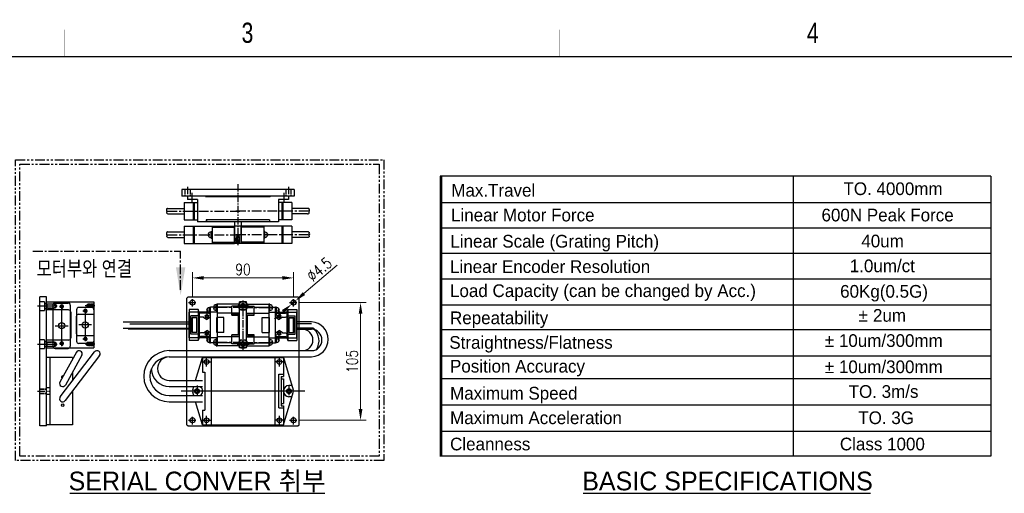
# Model space of a CAD drawing. Extents: x 4 to 2311, y -23 to 1597.
# Tile 17 of 18: x 908 to 1786, y 1175 to 1597. Entities that reach past the tile are written whole.
import ezdxf
from ezdxf.enums import TextEntityAlignment as Align

# ---------------------------------------------------------------- set-up
doc = ezdxf.new("R2010")
doc.units = 0
doc.header["$LTSCALE"] = 7
doc.header["$MEASUREMENT"] = 0
for name, pattern in [('BORDER', [1.75, 0.5, -0.25, 0.5, -0.25, 0, -0.25]), ('CENTER', [2, 1.25, -0.25, 0.25, -0.25]), ('CENTER2', [28.575, 19.05, -3.175, 3.175, -3.175]), ('DASHED', [0.75, 0.5, -0.25]), ('HIDDEN2', [4.7625, 3.175, -1.5875]), ('PHANTOM', [2.5, 1.25, -0.25, 0.25, -0.25, 0.25, -0.25])]:
    doc.linetypes.add(name, pattern=pattern)
doc.layers.get('0').update_dxf_attribs({"linetype": 'CONTINUOUS'})
doc.layers.get('DEFPOINTS').update_dxf_attribs({"linetype": 'CONTINUOUS'})
for name, color, linetype in [('1', 3, 'CENTER'), ('3', 4, 'CONTINUOUS'), ('BORDER', 2, 'BORDER'), ('C', 1, 'CENTER2'), ('CENTER', 1, 'CENTER'), ('H', 3, 'HIDDEN2'), ('HIDDEN', 5, 'DASHED')]:
    doc.layers.add(name, color=color, linetype=linetype)
doc.styles.add('BOX', font='NGULIM.TTF')
doc.styles.add('ROMANS', font='ROMANS.shx', dxfattribs={"width": 0.8})
doc.styles.get("Standard").update_dxf_attribs({"font": 'Gulim.ttf', "width": 0.8})
doc.dimstyles.new('ISO-25', dxfattribs={"dimscale": 4, "dimtxt": 2.5, "dimasz": 2.5, "dimexe": 1.25, "dimexo": 0.25, "dimtad": 1, "dimdsep": 46, "dimtxsty": 'ROMANS', "dimcen": 2.5, "dimclrd": 4, "dimclre": 4, "dimadec": 0, "dimazin": 0, "dimtfac": 1, "dimtmove": 0, "dimatfit": 3, "dimfxl": 0, "dimlwd": 9, "dimlwe": 9, "dimarcsym": 0})

# ---------------------------------------------------------------- blocks, each defined once
blk = doc.blocks.new('*D12')
at = {"color": 4, "lineweight": 9}
for p, q in [((1156.69, 1344.65), (1216.86, 1344.65)), ((1211.86, 1334.65), (1211.86, 1249.65)), ((1156.69, 1239.65), (1216.86, 1239.65))]:
    blk.add_line(p, q, dxfattribs=at)
at = {"color": 4}
for points in [[(1210.2, 1334.65), (1213.53, 1334.65), (1211.86, 1344.65)], [(1210.2, 1249.65), (1213.53, 1249.65), (1211.86, 1239.65)]]:
    blk.add_solid(points, dxfattribs=at)
at = {"layer": 'DEFPOINTS', "color": 0}
for p in [(1155.69, 1344.65), (1155.69, 1239.65), (1211.86, 1239.65)]:
    blk.add_point(p, dxfattribs=at)
at = {"color": 0, "insert": (1204.36, 1292.15), "char_height": 10, "attachment_point": 5, "rotation": 90, "style": 'ROMANS'}
blk.add_mtext('105', dxfattribs=at)
blk = doc.blocks.new('A$C67B40717')
for p, q in [((1.8, 6), (42.8, 6)), ((1.8, 0), (1.8, 6)), ((8.8, 0), (8.8, 6)), ((35.8, 0), (35.8, 6)), ((42.8, 0), (42.8, 6)), ((1.8, 0), (42.8, 0))]:
    blk.add_line(p, q)
at = {"linetype": 'Continuous'}
for centre in [(5.3, 3.11), (39.3, 3)]:
    blk.add_circle(centre, 1.67, dxfattribs=at)
at = {"layer": '1', "ltscale": 0.03}
for centre in [(5.3, 3.11), (39.3, 3)]:
    blk.add_arc(centre, 2, 250.09968, 196.68413, dxfattribs=at)
at = {"layer": 'C', "ltscale": 0.05}
blk.add_line((0, 3), (44.17, 3), dxfattribs=at)
at = {"layer": 'C', "ltscale": 0.08}
for p, q in [((5.3, 0.16), (5.3, 5.84)), ((39.3, 0.05), (39.3, 5.74))]:
    blk.add_line(p, q, dxfattribs=at)
blk = doc.blocks.new('A$C49766CEC')
at = {"color": 5}
for p, q in [((0, 2, 0), (0, 38.5, 0)), ((13.5, 40.5, 0), (2, 40.5, 0)), ((7.75, 2, 0), (7.75, 38.5, 0)), ((15.5, 2, 0), (15.5, 38.5, 0)), ((13.5, 20.25, 0), (2, 20.25, 0)), ((13.5, 0, 0), (2, 0, 0))]:
    blk.add_line(p, q, dxfattribs=at)
at = {"color": 3, "linetype": 'Continuous'}
for centre in [(7.75, 36.1, 0), (7.75, 3.1, 0)]:
    blk.add_circle(centre, 1.13, dxfattribs=at)
at = {"color": 5}
blk.add_circle((7.75, 20.25, 0), 2.75, dxfattribs=at)
for centre, start, end in [((2, 38.5, 0), 90, 180), ((13.5, 38.5, 0), 0, 90), ((2, 2, 0), 180, 270), ((13.5, 2, 0), 270, 0)]:
    blk.add_arc(centre, 2, start, end, dxfattribs=at)
blk = doc.blocks.new('A$C5ACB2DDA')
for p, q in [((0, 42.88), (7, 42.88)), ((0, 42.88), (0, 0.88)), ((7, 23.38), (7, 42.88)), ((34, 23.38), (34, 42.88)), ((34, 42.88), (41, 42.88)), ((41, 42.88), (41, 0.88)), ((32, 21.38), (9, 21.38)), ((11, 14.38), (11, 0.88)), ((28, 16.38), (13, 16.38)), ((30, 14.38), (30, 0.88)), ((11, 0.88), (0, 0.88)), ((41, 0.88), (30, 0.88))]:
    blk.add_line(p, q)
at = {"linetype": 'Continuous'}
for centre in [(4, 29.38), (37, 29.38), (8, 8.38), (33, 8.38)]:
    blk.add_circle(centre, 1.25, dxfattribs=at)
for centre, start, end in [((9, 23.38), 180, 270), ((32, 23.38), 270, 0), ((13, 14.38), 90, 180), ((28, 14.38), 0, 90)]:
    blk.add_arc(centre, 2, start, end)
at = {"layer": 'BORDER', "linetype": 'ByBlock'}
for centre in [(4, 29.38), (37, 29.38), (8, 8.38), (33, 8.38)]:
    blk.add_arc(centre, 1.5, 163.31587, 109.90032, dxfattribs=at)
at = {"layer": 'C', "ltscale": 0.08}
for p, q in [((3.5, 44.06), (3.5, 32.31)), ((37.5, 44.22), (37.5, 32.75)), ((5.9, 29.38), (2.11, 29.38)), ((4, 31.43), (4, 27.47)), ((38.9, 29.38), (35.11, 29.38)), ((37, 31.43), (37, 27.47)), ((8, 10.43), (8, 6.47)), ((33, 10.43), (33, 6.47)), ((3.5, 0), (3.5, 8.33)), ((9.9, 8.38), (6.11, 8.38)), ((34.9, 8.38), (31.11, 8.38)), ((37.5, 0), (37.5, 8.33))]:
    blk.add_line(p, q, dxfattribs=at)
at = {"layer": 'H', "ltscale": 0.03}
for p, q in [((1.5, 42.88), (1.5, 35.88)), ((1.75, 42.63), (1.5, 42.88)), ((5.5, 35.88), (1.5, 35.88)), ((1.5, 35.88), (1.75, 35.38)), ((5.25, 42.63), (1.75, 42.63)), ((1.75, 42.63), (1.75, 34.88)), ((5.25, 42.63), (5.5, 42.88)), ((5.25, 42.63), (5.25, 34.88)), ((5.5, 35.88), (5.25, 35.38)), ((5.5, 42.88), (5.5, 35.88)), ((35.75, 42.63), (35.5, 42.88)), ((35.5, 42.88), (35.5, 35.88)), ((35.5, 35.88), (35.75, 35.38)), ((39.5, 35.88), (35.5, 35.88)), ((35.75, 42.63), (35.75, 34.88)), ((39.25, 42.63), (35.75, 42.63)), ((39.25, 42.63), (39.5, 42.88)), ((39.25, 42.63), (39.25, 34.88)), ((39.5, 35.88), (39.25, 35.38)), ((39.5, 42.88), (39.5, 35.88)), ((5.25, 34.88), (1.75, 34.88)), ((3.5, 33.88), (1.75, 34.88)), ((5.25, 34.88), (3.5, 33.88)), ((39.25, 34.88), (35.75, 34.88)), ((37.5, 33.88), (35.75, 34.88)), ((39.25, 34.88), (37.5, 33.88)), ((2, 5.88), (2.25, 6.38)), ((2, 5.88), (5, 5.88)), ((2, 0.88), (2, 5.88)), ((2.25, 1.13), (2, 0.88)), ((2.25, 6.88), (3.5, 7.38)), ((2.25, 6.88), (4.75, 6.88)), ((2.25, 1.13), (2.25, 6.88)), ((2.25, 1.13), (4.75, 1.13)), ((3.5, 7.38), (4.75, 6.88)), ((4.75, 1.13), (4.75, 6.88)), ((5, 5.88), (4.75, 6.38)), ((4.75, 1.13), (5, 0.88)), ((5, 0.88), (5, 5.88)), ((36, 5.88), (36.25, 6.38)), ((39, 5.88), (36, 5.88)), ((36, 0.88), (36, 5.88)), ((36.25, 1.13), (36, 0.88)), ((37.5, 7.38), (36.25, 6.88)), ((38.75, 6.88), (36.25, 6.88)), ((36.25, 1.13), (36.25, 6.88)), ((38.75, 1.13), (36.25, 1.13)), ((38.75, 6.88), (37.5, 7.38)), ((38.75, 1.13), (38.75, 6.88)), ((39, 5.88), (38.75, 6.38)), ((38.75, 1.13), (39, 0.88)), ((39, 0.88), (39, 5.88))]:
    blk.add_line(p, q, dxfattribs=at)
blk = doc.blocks.new('A$C33EC16B5')
at = {"color": 4}
for p, q in [((0, 2, 0), (0, 30, 0)), ((2, 32, 0), (13.5, 32, 0)), ((7.75, 1.6, 0), (7.75, 29.6, 0)), ((15.5, 2, 0), (15.5, 30, 0)), ((2, 15.6, 0), (13.5, 15.6, 0)), ((2, 0, 0), (13.5, 0, 0))]:
    blk.add_line(p, q, dxfattribs=at)
at = {"color": 3, "linetype": 'Continuous'}
for centre in [(7.75, 28.1, 0), (7.75, 3.1, 0)]:
    blk.add_circle(centre, 1.13, dxfattribs=at)
at = {"color": 4}
blk.add_circle((7.75, 15.6, 0), 2.75, dxfattribs=at)
for centre, start, end in [((2, 30, 0), 90, 180), ((13.5, 30, 0), 0, 90), ((2, 2, 0), 180, 270), ((13.5, 2, 0), 270, 0)]:
    blk.add_arc(centre, 2, start, end, dxfattribs=at)
blk = doc.blocks.new('A$C0AF0236E')
for p, q in [((19, 60.1), (10.18, 31.27)), ((91, 60.1), (19, 60.1)), ((19, 43.1), (19, 60.1)), ((26.5, 0.1), (26.5, 60.1)), ((83.5, 0.1), (83.5, 60.1)), ((91, 47.1), (91, 60.1)), ((91, 60.1), (97.28, 39.6)), ((23, 45.1), (19, 45.1)), ((23, 45.1), (23, 15.1)), ((89, 13.1), (89, 47.1)), ((91, 47.1), (89, 47.1)), ((21, 43.1), (19, 43.1)), ((19, 19.1), (19, 41.1)), ((21, 41.1), (19, 41.1)), ((21, 17.1), (21, 43.1)), ((19, 0.1), (10.18, 28.93)), ((11.35, 35.1), (14, 35.1)), ((98.96, 34.1), (99.82, 31.27)), ((99.82, 28.93), (98.96, 26.1)), ((11.35, 25.1), (14, 25.1)), ((21, 19.1), (19, 19.1)), ((97.28, 20.6), (91, 0.1)), ((21, 17.1), (19, 17.1)), ((19, 0.1), (19, 17.1)), ((23, 15.1), (19, 15.1)), ((91, 13.1), (89, 13.1)), ((91, 0.1), (91, 13.1)), ((91, 0.1), (19, 0.1))]:
    blk.add_line(p, q)
for centre, radius in [((22.5, 56.1), 2.1), ((87.5, 56.1), 2.1), ((14, 30.1), 2.15), ((96, 30.1), 2.15), ((22.5, 4.1), 2.1), ((87.5, 4.1), 2.1)]:
    blk.add_circle(centre, radius)
for centre, radius, start, end in [((14, 30.1), 4, 162.98029, 197.01971), ((14, 30.1), 5, 270, 90), ((96, 30.1), 5, 126.8699, 233.1301), ((96, 30.1), 4, 342.98029, 17.01971)]:
    blk.add_arc(centre, radius, start, end)
at = {"layer": '1'}
for p, q in [((14, 24.95), (14, 35.25)), ((96, 24.95), (96, 35.25))]:
    blk.add_line(p, q, dxfattribs=at)
at = {"layer": 'C'}
for p, q in [((18.4, 56.1), (26.6, 56.1)), ((22.5, 60.2), (22.5, 52)), ((91.6, 56.1), (83.4, 56.1)), ((87.5, 60.2), (87.5, 52)), ((0, 30.1), (110, 30.1)), ((18.4, 4.1), (26.6, 4.1)), ((22.5, 8.2), (22.5, 0)), ((91.6, 4.1), (83.4, 4.1)), ((87.5, 8.2), (87.5, 0))]:
    blk.add_line(p, q, dxfattribs=at)
blk = doc.blocks.new('A$C232D0ABA')
for p, q in [((0.37, 9.16), (0.23, 9.42)), ((0.46, 10.1), (0.66, 10.2)), ((0.88, 10.25), (15.77, 10.25)), ((15.77, 15.5), (60.77, 15.5)), ((15.77, 15.5), (15.77, 0)), ((23.77, 15.5), (23.77, 0)), ((24.77, 15.5), (24.77, 0)), ((39.77, 10.75), (40.77, 10.75)), ((39.77, 4.75), (39.77, 10.75)), ((40.77, 15.5), (40.77, 0)), ((40.77, 14.5), (60.77, 14.5)), ((60.77, 0), (60.77, 15.5)), ((0.14, 8.42), (0.29, 8.58)), ((0.35, 7.55), (0.18, 7.7)), ((0.26, 6.65), (0.42, 6.87)), ((0.56, 5.76), (0.33, 5.98)), ((1.9, 5.25), (15.77, 5.25)), ((15.77, 0), (60.77, 0)), ((37.32, 8.25), (38.35, 8.25)), ((37.32, 7.25), (38.35, 7.25)), ((38.35, 7.25), (38.35, 8.25)), ((39.77, 4.75), (40.77, 4.75)), ((40.77, 1), (60.77, 1))]:
    blk.add_line(p, q)
for centre, radius, start, end in [((0.68, 9.65), 0.5, 116.04487, 207.59517), ((-0.08, 8.93), 0.5, 316.68669, 27.59517), ((0.88, 9.75), 0.5, 90, 116.04487), ((39.77, 7.75), 2.5, 90, 168.46304), ((0.5, 8.08), 0.5, 136.68669, 229.92466), ((0.66, 6.35), 0.5, 143.12247, 227.97338), ((0.02, 7.17), 0.5, 323.12247, 49.92466), ((1.9, 7.25), 2, 227.97338, 270), ((39.77, 7.75), 2.5, 191.53696, 270)]:
    blk.add_arc(centre, radius, start, end)
at = {"layer": '1'}
blk.add_line((0.77, 7.75), (65.77, 7.75), dxfattribs=at)
blk = doc.blocks.new('*D14')
at = {"color": 4, "lineweight": 9}
for p, q in [((1062.07, 1349.28), (1062.07, 1371.61)), ((1152.07, 1349.28), (1152.07, 1371.61)), ((1072.07, 1366.61), (1142.07, 1366.61))]:
    blk.add_line(p, q, dxfattribs=at)
at = {"color": 4}
for points in [[(1072.07, 1368.27), (1072.07, 1364.94), (1062.07, 1366.61)], [(1142.07, 1368.27), (1142.07, 1364.94), (1152.07, 1366.61)]]:
    blk.add_solid(points, dxfattribs=at)
at = {"layer": 'DEFPOINTS', "color": 0}
for p in [(1152.07, 1366.61), (1062.07, 1348.28), (1152.07, 1348.28)]:
    blk.add_point(p, dxfattribs=at)
at = {"color": 0, "insert": (1107.07, 1374.11), "char_height": 10, "attachment_point": 5, "style": 'ROMANS'}
blk.add_mtext('90', dxfattribs=at)
blk = doc.blocks.new('*D13')
at = {"color": 4, "lineweight": 9}
for p, q in [((1190.99, 1378), (1161.37, 1352.62)), ((1150.36, 1343.19), (1153.78, 1346.11)), ((1142.77, 1336.68), (1135.17, 1330.17))]:
    blk.add_line(p, q, dxfattribs=at)
at = {"color": 4}
for points in [[(1160.29, 1353.89), (1162.46, 1351.36), (1153.78, 1346.11)], [(1141.68, 1337.95), (1143.85, 1335.41), (1150.36, 1343.19)]]:
    blk.add_solid(points, dxfattribs=at)
at = {"layer": 'DEFPOINTS', "color": 0}
for p in [(1150.36, 1343.19), (1153.78, 1346.11)]:
    blk.add_point(p, dxfattribs=at)
at = {"color": 0, "insert": (1175.1, 1374.26), "char_height": 10, "attachment_point": 5, "rotation": 40.59216, "style": 'ROMANS'}
blk.add_mtext('∅4.5', dxfattribs=at)

msp = doc.modelspace()

# ---------------------------------------------------------------- linework, layer by layer
at = {"color": 170}
for p, q in [((1282.83, 1457.339), (1282.83, 1207.796)), ((1773.674, 1457.339), (1282.83, 1457.339)), ((1283.962, 1457.339), (1283.962, 1207.796)), ((1773.674, 1457.339), (1773.674, 1207.796)), ((1773.674, 1457.339), (1773.674, 1207.796))]:
    msp.add_line(p, q, dxfattribs=at)
at = {"color": 140}
for p, q in [((1597.6, 1457.339), (1597.6, 1207.796)), ((1773.674, 1433.557), (1282.83, 1433.557)), ((1773.674, 1410.908), (1282.83, 1410.908)), ((1773.674, 1388.259), (1282.83, 1388.259)), ((1773.674, 1365.609), (1282.83, 1365.609)), ((1773.674, 1342.227), (1282.83, 1342.227)), ((1773.674, 1320.31), (1282.432, 1320.31)), ((1773.674, 1320.31), (1282.432, 1320.31)), ((1773.674, 1296.928), (1282.83, 1296.928)), ((1773.674, 1276.478), (1282.432, 1276.478)), ((1773.674, 1253.095), (1282.432, 1253.095)), ((1773.674, 1229.713), (1282.83, 1229.713)), ((1773.674, 1207.796), (1282.432, 1207.796))]:
    msp.add_line(p, q, dxfattribs=at)
for p, q in [((1152.571, 1445.548), (1052.571, 1445.548)), ((1052.571, 1445.548), (1052.571, 1439.548)), ((1152.571, 1439.548), (1052.571, 1439.548)), ((1057.571, 1439.548), (1057.571, 1436.548)), ((1073.571, 1439.548), (1057.571, 1439.548)), ((1073.571, 1439.548), (1074.071, 1439.048)), ((1131.571, 1439.548), (1131.071, 1439.048)), ((1147.571, 1439.548), (1131.571, 1439.548)), ((1147.571, 1439.548), (1147.571, 1436.548)), ((1152.571, 1445.548), (1152.571, 1439.548)), ((1054.571, 1433.874), (1066.571, 1433.874)), ((1054.571, 1433.874), (1054.571, 1418.374)), ((1066.571, 1436.548), (1057.571, 1436.548)), ((1062.571, 1433.874), (1062.571, 1418.374)), ((1063.571, 1433.874), (1063.571, 1418.374)), ((1066.571, 1436.548), (1066.571, 1416.548)), ((1131.071, 1439.048), (1074.071, 1439.048)), ((1147.571, 1436.548), (1138.571, 1436.548)), ((1138.571, 1436.548), (1138.571, 1416.548)), ((1150.571, 1433.874), (1138.571, 1433.874)), ((1141.571, 1433.874), (1141.571, 1418.374)), ((1142.571, 1433.874), (1142.571, 1418.374)), ((1150.571, 1433.874), (1150.571, 1418.374)), ((1038.938, 1426.796), (1039.091, 1426.959)), ((1039.149, 1425.928), (1038.98, 1426.071)), ((1039.17, 1427.533), (1039.035, 1427.791)), ((1039.062, 1425.026), (1039.227, 1425.246)), ((1039.367, 1424.139), (1039.128, 1424.354)), ((1039.259, 1428.472), (1039.467, 1428.574)), ((1039.687, 1428.624), (1054.571, 1428.624)), ((1040.706, 1423.624), (1054.571, 1423.624)), ((1165.456, 1428.624), (1150.571, 1428.624)), ((1164.436, 1423.624), (1150.571, 1423.624)), ((1165.883, 1428.472), (1165.675, 1428.574)), ((1165.775, 1424.139), (1166.015, 1424.354)), ((1166.08, 1425.026), (1165.915, 1425.246)), ((1165.972, 1427.533), (1166.107, 1427.791)), ((1165.993, 1425.928), (1166.162, 1426.071)), ((1166.204, 1426.796), (1166.052, 1426.959)), ((1054.571, 1418.374), (1066.571, 1418.374)), ((1074.371, 1416.548), (1066.571, 1416.548)), ((1130.771, 1418.548), (1074.371, 1418.548)), ((1074.371, 1418.548), (1074.371, 1416.548)), ((1074.571, 1418.548), (1074.571, 1416.548)), ((1130.571, 1416.548), (1074.571, 1416.548)), ((1099.571, 1416.548), (1099.571, 1397.548)), ((1105.571, 1416.548), (1105.571, 1397.548)), ((1130.571, 1418.548), (1130.571, 1416.548)), ((1130.771, 1418.548), (1130.771, 1416.548)), ((1138.571, 1416.548), (1130.771, 1416.548)), ((1150.571, 1418.374), (1138.571, 1418.374)), ((1099.571, 1397.548), (1105.571, 1397.548)), ((925.955, 1234.65), (925.955, 1349.65)), ((931.955, 1349.65), (925.955, 1349.65)), ((931.955, 1234.65), (931.955, 1349.65)), ((1058.07, 1349.65), (1057.07, 1348.65)), ((1057.07, 1235.65), (1057.07, 1348.65)), ((1058.07, 1349.65), (1156.07, 1349.65)), ((1083.07, 1337.15), (1083.07, 1343.15)), ((1083.07, 1343.15), (1084.07, 1343.15)), ((1084.07, 1343.15), (1084.07, 1306.15)), ((1104.07, 1343.15), (1084.07, 1343.15)), ((1104.07, 1306.15), (1104.07, 1343.15)), ((1110.07, 1306.15), (1110.07, 1343.15)), ((1110.07, 1343.15), (1130.07, 1343.15)), ((1130.07, 1343.15), (1130.07, 1306.15)), ((1131.07, 1343.15), (1130.07, 1343.15)), ((1131.07, 1337.15), (1131.07, 1343.15)), ((1157.07, 1348.65), (1156.07, 1349.65)), ((1157.07, 1235.65), (1157.07, 1348.65)), ((1059.07, 1338.4), (1059.07, 1310.9)), ((1067.07, 1338.4), (1059.07, 1338.4)), ((1068.07, 1336.15), (1067.07, 1338.4)), ((1067.07, 1338.4), (1067.07, 1310.9)), ((1084.07, 1336.15), (1068.07, 1336.15)), ((1068.07, 1336.15), (1068.07, 1313.15)), ((1080.62, 1340.65), (1081.656, 1340.65)), ((1080.62, 1339.65), (1081.656, 1339.65)), ((1081.656, 1339.65), (1081.656, 1340.65)), ((1083.07, 1337.15), (1084.07, 1337.15)), ((1104.07, 1335.15), (1084.07, 1335.15)), ((1110.07, 1335.15), (1130.07, 1335.15)), ((1131.07, 1337.15), (1130.07, 1337.15)), ((1130.07, 1336.15), (1146.07, 1336.15)), ((1132.484, 1339.65), (1132.484, 1340.65)), ((1133.519, 1340.65), (1132.484, 1340.65)), ((1133.519, 1339.65), (1132.484, 1339.65)), ((1146.07, 1336.15), (1147.07, 1338.4)), ((1146.07, 1336.15), (1146.07, 1313.15)), ((1147.07, 1338.4), (1147.07, 1310.9)), ((1147.07, 1338.4), (1155.07, 1338.4)), ((1155.07, 1338.4), (1155.07, 1310.9)), ((1006.268, 1325.667), (1059.07, 1325.667)), ((1168.267, 1325.667), (1155.07, 1325.667)), ((1059.07, 1320.891), (1004.73, 1320.891)), ((1155.07, 1320.891), (1168.267, 1320.891)), ((931.955, 1310.15), (931.955, 1304.15)), ((1067.07, 1310.9), (1059.07, 1310.9)), ((1068.07, 1313.15), (1067.07, 1310.9)), ((1084.07, 1313.15), (1068.07, 1313.15)), ((1080.62, 1309.65), (1081.656, 1309.65)), ((1080.62, 1308.65), (1081.656, 1308.65)), ((1081.656, 1308.65), (1081.656, 1309.65)), ((1083.07, 1306.15), (1083.07, 1312.15)), ((1083.07, 1312.15), (1084.07, 1312.15)), ((1104.07, 1314.15), (1084.07, 1314.15)), ((1110.07, 1314.15), (1130.07, 1314.15)), ((1130.07, 1313.15), (1146.07, 1313.15)), ((1131.07, 1312.15), (1130.07, 1312.15)), ((1131.07, 1306.15), (1131.07, 1312.15)), ((1133.519, 1309.65), (1132.484, 1309.65)), ((1132.484, 1308.65), (1132.484, 1309.65)), ((1133.519, 1308.65), (1132.484, 1308.65)), ((1146.07, 1313.15), (1147.07, 1310.9)), ((1147.07, 1310.9), (1155.07, 1310.9)), ((958.547, 1300.329), (943.897, 1273.727)), ((944.121, 1260.57), (974.771, 1300.672)), ((1083.07, 1306.15), (1084.07, 1306.15)), ((1104.07, 1306.15), (1084.07, 1306.15)), ((1110.07, 1306.15), (1130.07, 1306.15)), ((1131.07, 1306.15), (1130.07, 1306.15)), ((931.955, 1235.65), (931.955, 1295.65)), ((979.14, 1297.332), (948.49, 1257.23)), ((963.364, 1297.676), (948.714, 1271.074)), ((931.955, 1234.65), (925.955, 1234.65)), ((1057.07, 1235.65), (1058.07, 1234.65)), ((1058.07, 1234.65), (1156.07, 1234.65)), ((1156.07, 1234.65), (1157.07, 1235.65)), ((952.549, 1174.536), (1179.989, 1174.536)), ((1410.417, 1174.536), (1666.551, 1174.536))]:
    msp.add_line(p, q)
at = {"color": 4}
for p, q in [((1059.07, 1313.15), (1059.07, 1336.15)), ((1066.799, 1336.15), (1059.07, 1336.15)), ((1069.277, 1335.05), (1066.799, 1336.15)), ((1078.07, 1335.05), (1069.277, 1335.05)), ((1074.62, 1338.05), (1075.656, 1338.05)), ((1074.62, 1338.05), (1075.656, 1338.05)), ((1074.62, 1337.05), (1075.656, 1337.05)), ((1074.62, 1337.05), (1075.656, 1337.05)), ((1074.899, 1334.525), (1074.899, 1330.39)), ((1075.656, 1337.05), (1075.656, 1338.05)), ((1075.656, 1337.05), (1075.656, 1338.05)), ((1077.07, 1334.55), (1077.07, 1340.55)), ((1077.07, 1334.55), (1077.07, 1340.55)), ((1077.07, 1340.55), (1078.07, 1340.55)), ((1077.07, 1340.55), (1078.07, 1340.55)), ((1077.07, 1334.55), (1078.07, 1334.55)), ((1077.07, 1334.55), (1078.07, 1334.55)), ((1077.61, 1334.91), (1077.61, 1333.102)), ((1078.07, 1334.91), (1077.61, 1334.91)), ((1078.07, 1308.65), (1078.07, 1340.65)), ((1097.07, 1340.65), (1078.07, 1340.65)), ((1097.07, 1333.4), (1097.07, 1341.55)), ((1104.07, 1341.55), (1097.07, 1341.55)), ((1097.07, 1334.9), (1104.07, 1334.9)), ((1104.07, 1334.9), (1104.07, 1341.55)), ((1110.07, 1341.55), (1117.07, 1341.55)), ((1110.07, 1334.9), (1110.07, 1341.55)), ((1117.07, 1334.9), (1110.07, 1334.9)), ((1117.07, 1333.4), (1117.07, 1341.55)), ((1117.07, 1340.65), (1136.07, 1340.65)), ((1136.07, 1308.65), (1136.07, 1340.65)), ((1137.07, 1340.55), (1136.07, 1340.55)), ((1137.07, 1340.55), (1136.07, 1340.55)), ((1136.07, 1335.05), (1144.863, 1335.05)), ((1136.07, 1334.91), (1136.53, 1334.91)), ((1137.07, 1334.55), (1136.07, 1334.55)), ((1137.07, 1334.55), (1136.07, 1334.55)), ((1136.53, 1334.91), (1136.53, 1333.102)), ((1137.07, 1334.55), (1137.07, 1340.55)), ((1137.07, 1334.55), (1137.07, 1340.55)), ((1139.519, 1338.05), (1138.484, 1338.05)), ((1138.484, 1337.05), (1138.484, 1338.05)), ((1139.519, 1338.05), (1138.484, 1338.05)), ((1138.484, 1337.05), (1138.484, 1338.05)), ((1139.519, 1337.05), (1138.484, 1337.05)), ((1139.519, 1337.05), (1138.484, 1337.05)), ((1139.241, 1334.525), (1139.241, 1330.39)), ((1144.863, 1335.05), (1147.341, 1336.15)), ((1147.341, 1336.15), (1155.07, 1336.15)), ((1155.07, 1313.15), (1155.07, 1336.15)), ((1000.252, 1327.4), (1059.07, 1327.4)), ((1060.68, 1316.498), (1060.68, 1332.803)), ((1066.799, 1332.803), (1060.68, 1332.803)), ((1061.739, 1317.804), (1061.739, 1331.297)), ((1065.998, 1331.297), (1061.739, 1331.297)), ((1061.939, 1318.004), (1061.939, 1331.097)), ((1065.798, 1331.097), (1061.939, 1331.097)), ((1065.798, 1318.004), (1065.798, 1331.097)), ((1065.998, 1317.804), (1065.998, 1331.297)), ((1069.277, 1331.703), (1066.799, 1332.803)), ((1071.727, 1331.703), (1069.277, 1331.703)), ((1071.727, 1331.703), (1074.899, 1329.466)), ((1076.938, 1332.449), (1073.012, 1332.449)), ((1078.07, 1331.703), (1074.899, 1329.466)), ((1078.07, 1333.102), (1077.61, 1333.102)), ((1083.599, 1318.037), (1083.599, 1331.264)), ((1089.94, 1331.264), (1083.599, 1331.264)), ((1089.94, 1318.037), (1089.94, 1331.264)), ((1097.07, 1333.4), (1097.07, 1334)), ((1097.07, 1333.4), (1104.07, 1333.4)), ((1103.093, 1333.4), (1097.07, 1333.4)), ((1103.093, 1315.9), (1103.093, 1333.4)), ((1104.07, 1315.9), (1104.07, 1333.4)), ((1117.07, 1333.4), (1110.07, 1333.4)), ((1110.07, 1315.9), (1110.07, 1333.4)), ((1111.047, 1333.4), (1117.07, 1333.4)), ((1111.047, 1315.9), (1111.047, 1333.4)), ((1117.07, 1333.4), (1117.07, 1334)), ((1124.2, 1318.037), (1124.2, 1331.264)), ((1124.2, 1331.264), (1130.54, 1331.264)), ((1130.54, 1318.037), (1130.54, 1331.264)), ((1136.07, 1333.102), (1136.53, 1333.102)), ((1136.07, 1331.703), (1139.241, 1329.466)), ((1137.201, 1332.449), (1141.128, 1332.449)), ((1142.412, 1331.703), (1139.241, 1329.466)), ((1142.412, 1331.703), (1144.863, 1331.703)), ((1144.863, 1331.703), (1147.341, 1332.803)), ((1147.341, 1332.803), (1153.46, 1332.803)), ((1148.141, 1331.297), (1152.401, 1331.297)), ((1148.141, 1317.804), (1148.141, 1331.297)), ((1148.341, 1331.097), (1152.201, 1331.097)), ((1148.341, 1318.004), (1148.341, 1331.097)), ((1152.201, 1318.004), (1152.201, 1331.097)), ((1152.401, 1317.804), (1152.401, 1331.297)), ((1153.46, 1316.498), (1153.46, 1332.803)), ((1168.267, 1327.4), (1155.07, 1327.4)), ((1000.252, 1321.9), (1059.07, 1321.9)), ((1065.998, 1317.804), (1061.739, 1317.804)), ((1065.798, 1318.004), (1061.939, 1318.004)), ((1069.277, 1317.598), (1066.799, 1316.498)), ((1071.727, 1317.598), (1069.277, 1317.598)), ((1071.727, 1317.598), (1074.899, 1319.835)), ((1076.938, 1316.851), (1073.012, 1316.851)), ((1078.07, 1317.598), (1074.899, 1319.835)), ((1074.899, 1314.776), (1074.899, 1318.911)), ((1089.94, 1318.037), (1083.599, 1318.037)), ((1124.2, 1318.037), (1130.54, 1318.037)), ((1136.07, 1317.598), (1139.241, 1319.835)), ((1137.201, 1316.851), (1141.128, 1316.851)), ((1142.412, 1317.598), (1139.241, 1319.835)), ((1139.241, 1314.776), (1139.241, 1318.911)), ((1142.412, 1317.598), (1144.863, 1317.598)), ((1144.863, 1317.598), (1147.341, 1316.498)), ((1148.141, 1317.804), (1152.401, 1317.804)), ((1148.341, 1318.004), (1152.201, 1318.004)), ((1168.795, 1321.9), (1155.07, 1321.9)), ((1066.799, 1313.15), (1059.07, 1313.15)), ((1066.799, 1316.498), (1060.68, 1316.498)), ((1069.277, 1314.25), (1066.799, 1313.15)), ((1078.07, 1314.25), (1069.277, 1314.25)), ((1074.62, 1312.25), (1075.656, 1312.25)), ((1074.62, 1311.25), (1075.656, 1311.25)), ((1075.656, 1311.25), (1075.656, 1312.25)), ((1077.07, 1308.75), (1077.07, 1314.75)), ((1077.07, 1314.75), (1078.07, 1314.75)), ((1077.07, 1308.75), (1078.07, 1308.75)), ((1077.61, 1314.362), (1077.61, 1316.17)), ((1078.07, 1316.17), (1077.61, 1316.17)), ((1078.07, 1314.362), (1077.61, 1314.362)), ((1078.07, 1308.75), (1078.07, 1313.65)), ((1097.07, 1308.65), (1078.07, 1308.65)), ((1097.07, 1308.65), (1097.07, 1315.9)), ((1097.07, 1307.75), (1097.07, 1315.9)), ((1097.07, 1315.9), (1104.07, 1315.9)), ((1103.093, 1315.9), (1097.07, 1315.9)), ((1097.07, 1314.4), (1104.07, 1314.4)), ((1104.07, 1307.75), (1104.07, 1314.4)), ((1117.07, 1315.9), (1110.07, 1315.9)), ((1110.07, 1307.75), (1110.07, 1314.4)), ((1117.07, 1314.4), (1110.07, 1314.4)), ((1111.047, 1315.9), (1117.07, 1315.9)), ((1117.07, 1307.75), (1117.07, 1315.9)), ((1117.07, 1308.65), (1117.07, 1315.9)), ((1117.07, 1308.65), (1136.07, 1308.65)), ((1136.07, 1316.17), (1136.53, 1316.17)), ((1137.07, 1314.75), (1136.07, 1314.75)), ((1136.07, 1314.362), (1136.53, 1314.362)), ((1136.07, 1314.25), (1144.863, 1314.25)), ((1136.07, 1308.75), (1136.07, 1313.65)), ((1137.07, 1308.75), (1136.07, 1308.75)), ((1136.53, 1314.362), (1136.53, 1316.17)), ((1137.07, 1308.75), (1137.07, 1314.75)), ((1139.519, 1312.25), (1138.484, 1312.25)), ((1138.484, 1311.25), (1138.484, 1312.25)), ((1139.519, 1311.25), (1138.484, 1311.25)), ((1144.863, 1314.25), (1147.341, 1313.15)), ((1147.341, 1316.498), (1153.46, 1316.498)), ((1147.341, 1313.15), (1155.07, 1313.15)), ((1104.07, 1307.75), (1097.07, 1307.75)), ((1110.07, 1307.75), (1117.07, 1307.75))]:
    msp.add_line(p, q, dxfattribs=at)
at = {"color": 7, "linetype": 'Continuous'}
for p, q in [((1041.374, 1301.752), (1168.267, 1301.752)), ((934.955, 1295.65), (931.955, 1295.65)), ((934.955, 1295.65), (934.955, 1268.524)), ((954.955, 1295.65), (934.955, 1295.65)), ((954.955, 1295.65), (954.955, 1293.808)), ((1041.374, 1296.252), (1168.267, 1296.252)), ((954.955, 1282.407), (954.955, 1274.746)), ((1041.374, 1275.15), (1071.07, 1275.15)), ((934.955, 1268.524), (931.955, 1268.524)), ((934.955, 1268.524), (934.955, 1262.777)), ((954.955, 1265.689), (954.955, 1235.65)), ((1041.374, 1269.65), (1071.07, 1269.65)), ((934.955, 1262.777), (931.955, 1262.777)), ((934.955, 1262.777), (934.955, 1235.65)), ((1041.374, 1261.65), (1071.07, 1261.65)), ((1041.374, 1256.15), (1071.07, 1256.15)), ((934.955, 1235.65), (931.955, 1235.65)), ((954.955, 1235.65), (934.955, 1235.65))]:
    msp.add_line(p, q, dxfattribs=at)
at = {"const_width": 1.2}
msp.add_lwpolyline([(30, 1564), (2310, 1564)], dxfattribs=at)
for centre, radius in [((1062.07, 1344.65), 2.25), ((1107.07, 1341.65), 4), ((1107.07, 1341.65), 2.25), ((1152.07, 1344.65), 2.25), ((1107.07, 1307.65), 4), ((1107.07, 1307.65), 2.25), ((1066.07, 1265.65), 1.75), ((1148.07, 1265.65), 1.75), ((1062.07, 1239.65), 2.25), ((1152.07, 1239.65), 2.25)]:
    msp.add_circle(centre, radius)
at = {"color": 4}
for centre in [(1074.899, 1332.449), (1139.241, 1332.449), (1074.899, 1316.851), (1139.241, 1316.851)]:
    msp.add_circle(centre, 1.422, dxfattribs=at)
at = {"color": 7, "linetype": 'Continuous'}
for centre, radius in [((1066.07, 1265.65), 2.1), ((1066.07, 1265.65), 1.65), ((1148.07, 1265.65), 2.1), ((1148.07, 1265.65), 1.65), ((946.305, 1253.15), 1.13)]:
    msp.add_circle(centre, radius, dxfattribs=at)
for centre, radius, start, end in [((1039.302, 1426.453), 0.5, 136.686688, 229.924659), ((1039.462, 1424.726), 0.5, 143.122467, 227.973376), ((1039.479, 1428.022), 0.5, 116.044868, 207.595174), ((1038.727, 1427.302), 0.5, 316.686688, 27.595174), ((1038.827, 1425.546), 0.5, 323.122467, 49.924659), ((1040.706, 1425.624), 2, 227.973376, 270), ((1039.687, 1428.124), 0.5, 90, 116.044868), ((1164.436, 1425.624), 2, 270, 312.026624), ((1165.456, 1428.124), 0.5, 63.955132, 90), ((1166.315, 1425.546), 0.5, 130.075341, 216.877533), ((1165.664, 1428.022), 0.5, 332.404826, 63.955132), ((1166.415, 1427.302), 0.5, 152.404826, 223.313312), ((1165.68, 1424.726), 0.5, 312.026624, 36.877533), ((1165.841, 1426.453), 0.5, 310.075341, 43.313312), ((1083.07, 1340.15), 2.5, 90, 168.463041), ((1083.07, 1340.15), 2.5, 191.536959, 270), ((1131.07, 1340.15), 2.5, 11.536959, 90), ((1131.07, 1340.15), 2.5, 270, 348.463041), ((1167.401, 1311.826), 15.598, 273.184243, 86.815757), ((1159.784, 1311.322), 9.576, 272.164623, 87.835377), ((1167.906, 1311.322), 9.576, 272.164623, 87.835377), ((1168.795, 1319.9), 2, 48.11625, 90), ((1160.641, 1310.807), 14.214, 326.144991, 48.11625), ((1083.07, 1309.15), 2.5, 90, 168.463041), ((1083.07, 1309.15), 2.5, 191.536959, 270), ((1131.07, 1309.15), 2.5, 11.536959, 90), ((1131.07, 1309.15), 2.5, 270, 348.463041), ((960.955, 1299.002), 2.75, 331.157824, 151.157824), ((976.955, 1299.002), 2.75, 322.609178, 142.609178), ((1041.374, 1278.951), 22.801, 90, 270), ((1041.374, 1278.951), 17.301, 90, 270), ((1041.374, 1285.701), 10.551, 90, 270), ((1041.374, 1285.701), 16.051, 181.024059, 270), ((946.305, 1272.4), 2.75, 151.157824, 331.157824), ((946.305, 1258.9), 2.75, 142.609178, 322.609178)]:
    msp.add_arc(centre, radius, start, end)
at = {"color": 4}
for centre, start, end in [((1077.07, 1337.55), 90, 168.463041), ((1077.07, 1337.55), 90, 168.463041), ((1077.07, 1337.55), 191.536959, 270), ((1077.07, 1337.55), 191.536959, 270), ((1137.07, 1337.55), 11.536959, 90), ((1137.07, 1337.55), 11.536959, 90), ((1137.07, 1337.55), 270, 348.463041), ((1137.07, 1337.55), 270, 348.463041), ((1077.07, 1311.75), 90, 168.463041), ((1077.07, 1311.75), 191.536959, 270), ((1137.07, 1311.75), 11.536959, 90), ((1137.07, 1311.75), 270, 348.463041)]:
    msp.add_arc(centre, 2.5, start, end, dxfattribs=at)
at = {"color": 7, "linetype": 'Continuous'}
msp.add_arc((946.305, 1278.15), 1.13, 59.9517, 242.363948, dxfattribs=at)
at = {"layer": '1'}
for p, q in [((1061.571, 1442.548), (1061.571, 1433.548)), ((1143.571, 1442.548), (1143.571, 1433.548)), ((1039.571, 1426.124), (1104.571, 1426.124)), ((1165.571, 1426.124), (1100.571, 1426.124)), ((1107.07, 1340.15), (1079.07, 1340.15)), ((1107.07, 1340.15), (1135.07, 1340.15)), ((1107.07, 1309.15), (1079.07, 1309.15)), ((1107.07, 1309.15), (1135.07, 1309.15))]:
    msp.add_line(p, q, dxfattribs=at)
at = {"layer": '3', "const_width": 0.3}
for points in [[(948, 1588), (948, 1564)], [(1389, 1588), (1389, 1564)]]:
    msp.add_lwpolyline(points, dxfattribs=at)
at = {"layer": 'BORDER', "linetype": 'ByBlock'}
for centre in [(1066.07, 1265.65), (1148.07, 1265.65)]:
    msp.add_arc(centre, 2, 347.411023, 285.557215, dxfattribs=at)
at = {"layer": 'C', "ltscale": 0.05}
for p, q in [((1102.571, 1450.357), (1102.571, 1434.859)), ((1057.571, 1447.834), (1057.571, 1437.262)), ((1102.571, 1440.896), (1102.571, 1395.885)), ((1147.571, 1447.834), (1147.571, 1437.262)), ((1058.445, 1344.65), (1065.695, 1344.65)), ((1062.07, 1341.025), (1062.07, 1348.275)), ((1148.445, 1344.65), (1155.695, 1344.65)), ((1152.07, 1341.025), (1152.07, 1348.275)), ((923.743, 1341.65), (934.168, 1341.65)), ((1101.857, 1341.65), (1112.675, 1341.65)), ((923.743, 1307.65), (934.168, 1307.65)), ((1101.857, 1307.65), (1112.675, 1307.65)), ((923.743, 1265.65), (934.168, 1265.65)), ((1058.445, 1239.65), (1065.695, 1239.65)), ((1062.07, 1236.025), (1062.07, 1243.275)), ((1148.445, 1239.65), (1155.695, 1239.65)), ((1152.07, 1236.025), (1152.07, 1243.275))]:
    msp.add_line(p, q, dxfattribs=at)
at = {"layer": 'C', "ltscale": 0.08}
msp.add_line((1102.571, 1396.672), (1102.571, 1405.001), dxfattribs=at)
at = {"layer": 'CENTER'}
msp.add_line((919.758, 1390.407), (1051.471, 1390.407), dxfattribs=at)
msp.add_lwpolyline([(1051.471, 1355.943), (1051.471, 1390.407), (1051.471, 1390.407)], dxfattribs=at)
msp.add_solid([(1047.304, 1375.943), (1051.471, 1350.943), (1055.637, 1375.943)], dxfattribs=at)
at = {"layer": 'H', "ltscale": 0.03}
for p, q in [((1055.321, 1445.548), (1055.321, 1439.548)), ((1059.821, 1445.548), (1059.821, 1439.548)), ((1145.321, 1445.548), (1145.321, 1439.548)), ((1149.821, 1445.548), (1149.821, 1439.548)), ((1099.571, 1413.048), (1105.571, 1413.048)), ((1101.071, 1402.548), (1101.321, 1403.048)), ((1104.071, 1402.548), (1101.071, 1402.548)), ((1101.071, 1397.548), (1101.071, 1402.548)), ((1101.321, 1397.798), (1101.071, 1397.548)), ((1102.571, 1404.048), (1101.321, 1403.548)), ((1103.821, 1403.548), (1101.321, 1403.548)), ((1101.321, 1397.798), (1101.321, 1403.548)), ((1103.821, 1397.798), (1101.321, 1397.798)), ((1103.821, 1403.548), (1102.571, 1404.048)), ((1103.821, 1397.798), (1103.821, 1403.548)), ((1104.071, 1402.548), (1103.821, 1403.048)), ((1103.821, 1397.798), (1104.071, 1397.548)), ((1104.071, 1397.548), (1104.071, 1402.548)), ((925.955, 1345.65), (930.455, 1345.65)), ((930.455, 1337.65), (930.455, 1345.65)), ((930.455, 1343.9), (931.955, 1343.9)), ((925.955, 1337.65), (930.455, 1337.65)), ((930.455, 1339.4), (931.955, 1339.4)), ((925.955, 1311.65), (930.455, 1311.65)), ((930.455, 1303.65), (930.455, 1311.65)), ((930.455, 1309.9), (931.955, 1309.9)), ((925.955, 1303.65), (930.455, 1303.65)), ((930.455, 1305.4), (931.955, 1305.4)), ((925.955, 1267.65), (931.955, 1267.65)), ((925.955, 1267.4), (931.955, 1267.4)), ((925.955, 1263.9), (931.955, 1263.9)), ((925.955, 1263.65), (931.955, 1263.65))]:
    msp.add_line(p, q, dxfattribs=at)
at = {"layer": 'HIDDEN', "linetype": 'PHANTOM'}
for points in [[(904.184, 1472.016), (1232.581, 1472.016), (1232.581, 1203.796), (904.184, 1203.796)], [(908.184, 1468.016), (1228.581, 1468.016), (1228.581, 1207.796), (908.184, 1207.796)]]:
    msp.add_lwpolyline(points, close=True, dxfattribs=at)

# ---------------------------------------------------------------- block references
msp.add_blockref('A$C232D0ABA', (1038.803, 1397.374))
at = {"xscale": -1}
msp.add_blockref('A$C232D0ABA', (1166.34, 1397.374), dxfattribs=at)
for name, p, rotation in [('A$C5ACB2DDA', (974.832, 1304.15), 90), ('A$C49766CEC', (953.13, 1344.25, 0), 180), ('A$C67B40717', (1110.07, 1302.349), 90), ('A$C33EC16B5', (974.13, 1340.25, 0), 180), ('A$C0AF0236E', (1162.07, 1295.75), 180)]:
    msp.add_blockref(name, p, dxfattribs=dict(rotation=rotation))

# ---------------------------------------------------------------- texts
at = {"style": 'BOX'}
for s, height, p in [('Max.Travel', 11.3247, (1292.733, 1439.11)), ('TO. 4000mm', 11.3247, (1642.364, 1440.511)), ('Linear Motor Force', 11.3247, (1292.517, 1417.035)), ('600N Peak Force', 11.3247, (1622.793, 1417.035)), ('Linear Scale (Grating Pitch)', 11.3247, (1291.938, 1393.657)), ('40um ', 11.3247, (1658.287, 1393.872)), ('Linear Encoder Resolution', 11.3247, (1291.641, 1371.007)), ('1.0um/ct', 11.3247, (1647.997, 1371.721)), ('Load Capacity (can be changed by Acc.)', 11.3247, (1291.607, 1349.558)), ('60Kg(0.5G)', 11.3247, (1639.401, 1348.978)), ('Repeatability', 11.3247, (1291.607, 1325.352)), ('±', 11.325, (1655.809, 1327.557)), ('2um', 11.3247, (1668.672, 1327.557)), ('±', 11.325, (1625.69, 1305.081)), ('10um/300mm', 11.3247, (1638.299, 1305.081)), ('Straightness/Flatness', 11.3247, (1290.991, 1303.436)), ('Position Accuracy', 11.3247, (1291.607, 1282.234)), ('±', 11.325, (1625.69, 1281.698)), ('10um/300mm', 11.3247, (1638.299, 1281.698)), ('Maximum Speed', 11.3247, (1291.673, 1258.137)), ('TO. 3m/s', 11.3247, (1646.975, 1259.651)), ('Maximum Acceleration', 11.3247, (1291.673, 1236.221)), ('TO. 3G', 11.3247, (1655.58, 1236.268)), ('Cleanness', 11.3247, (1291.673, 1212.838)), ('Class 1000', 11.3247, (1639.178, 1212.838)), ('SERIAL CONVER 취부', 16.68201, (951.594, 1177.172)), ('BASIC SPECIFICATIONS', 16.68201, (1409.461, 1177.172))]:
    msp.add_text(s, height=height, dxfattribs=at).set_placement(p)
at = {"color": 4, "insert": (922.956, 1366.798), "char_height": 13.5, "attachment_point": 7}
msp.add_mtext('{\\f굴림|b0|i0|c129|p49;모터부와 연결}', dxfattribs=at)
at = {"layer": '3', "width": 0.8}
for s, p in [('3', (1111.058, 1585.25)), ('4', (1615.058, 1585.25))]:
    msp.add_text(s, height=18, dxfattribs=at).set_placement(p, align=Align.MIDDLE)

# ---------------------------------------------------------------- dimensions: what is measured, and where the dimension line sits
dim = msp.add_diameter_dim_2p(p1=(1150.361, 1343.186), p2=(1153.778, 1346.114), dimstyle='ISO-25')
dim.commit()
dim.dimension.update_dxf_attribs({"geometry": '*D13', "text_midpoint": (1175.096, 1374.258)})
dim = msp.add_linear_dim(base=(1152.07, 1366.608), p1=(1062.07, 1348.275), p2=(1152.07, 1348.275), dimstyle='ISO-25')
dim.commit()
dim.dimension.update_dxf_attribs({"geometry": '*D14', "text_midpoint": (1107.07, 1374.108)})
dim = msp.add_linear_dim(base=(1211.863, 1239.65), p1=(1155.695, 1344.65), p2=(1155.695, 1239.65), angle=90, dimstyle='ISO-25')
dim.commit()
dim.dimension.update_dxf_attribs({"geometry": '*D12', "text_midpoint": (1204.363, 1292.15)})

doc.saveas('drawing.dxf')
